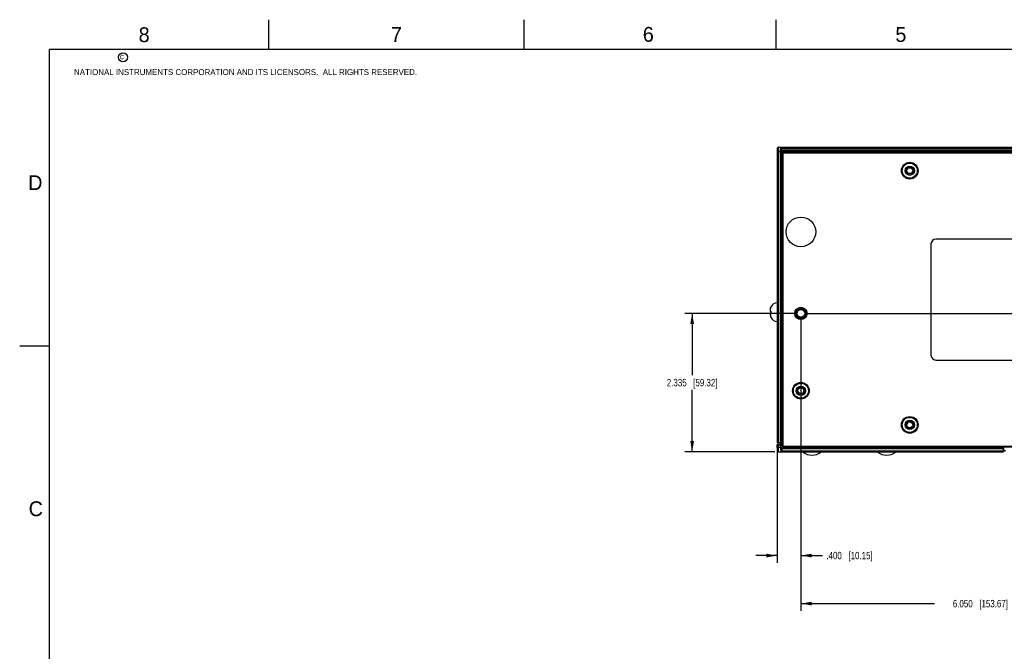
# Model space of a CAD drawing. Header units: inches. Extents: x 0 to 34, y 0 to 22.
# Tile 22 of 55: x 0 to 16.6, y 11.3 to 22. Entities that reach past the tile are written whole.
import ezdxf

# ---------------------------------------------------------------- set-up
doc = ezdxf.new("R2010")
doc.units = ezdxf.units.IN
doc.header["$LTSCALE"] = 1.87
doc.header["$MEASUREMENT"] = 0
doc.layers.get('0').update_dxf_attribs({"linetype": 'CONTINUOUS'})
doc.layers.add('DIMENSIONS', color=7, linetype='CONTINUOUS')
doc.styles.get("Standard").update_dxf_attribs({"font": 'txt', "width": 0.8})
doc.styles.add('TEXTSTYLE_2', font='txt')
doc.dimstyles.new('DIMSTYLE_1', dxfattribs={"dimtxt": 0.125, "dimasz": 0.18, "dimexe": 0.125, "dimexo": 0.0625, "dimgap": 0.0625, "dimtad": 0, "dimtih": 1, "dimtoh": 1, "dimdec": 3, "dimzin": 4, "dimdsep": 46, "dimtxsty": 'STANDARD', "dimblk": '_FILLED', "dimblk1": '_FILLED', "dimblk2": '_FILLED', "dimcen": 0.09, "dimadec": 0, "dimazin": 0, "dimtp": 0.01, "dimtm": 0.01, "dimtfac": 1, "dimtdec": 3, "dimtofl": 0, "dimtmove": 0, "dimatfit": 3, "dimldrblk": '_FILLED', "dimfxl": 1, "dimtolj": 1, "dimtzin": 4, "dimarcsym": 0})

# ---------------------------------------------------------------- blocks, each defined once
blk = doc.blocks.new('_FILLED')
at = {"color": 0, "linetype": 'BYBLOCK'}
blk.add_solid([(0, 0), (-1, 0.174), (-1, -0.174)], dxfattribs=at)
blk = doc.blocks.new('*D0')
at = {"layer": 'DIMENSIONS', "color": 2, "linetype": 'CONTINUOUS'}
for p, q in [((13.166, 16.983), (13.166, 12.835)), ((12.766, 14.808), (12.766, 12.835)), ((12.766, 12.96), (12.406, 12.96)), ((13.166, 12.96), (13.532, 12.96))]:
    blk.add_line(p, q, dxfattribs=at)
at = {"layer": 'DIMENSIONS', "color": 2, "linetype": 'CONTINUOUS', "xscale": 0.18, "yscale": 0.18, "zscale": 0.18}
blk.add_blockref('_FILLED', (12.766, 12.96), dxfattribs=at)
at = {"layer": 'DIMENSIONS', "color": 2, "linetype": 'CONTINUOUS', "xscale": 0.18, "yscale": 0.18, "zscale": 0.18, "rotation": 180}
blk.add_blockref('_FILLED', (13.166, 12.96), dxfattribs=at)
at = {"layer": 'DIMENSIONS', "color": 2, "linetype": 'CONTINUOUS', "insert": (13.595, 13.023), "char_height": 0.125, "width": 1.225, "attachment_point": 1, "line_spacing_factor": 0.9}
blk.add_mtext('.400{\\Ftxt.shx;\\W1.000000;\\H0.125000; }[10.15]', dxfattribs=at)
blk = doc.blocks.new('*D1')
at = {"layer": 'DIMENSIONS', "color": 2, "linetype": 'CONTINUOUS'}
for p, q in [((13.103, 17.046), (11.208, 17.046)), ((11.333, 17.046), (11.333, 16.003)), ((11.333, 14.71), (11.333, 15.753)), ((12.727, 14.71), (11.208, 14.71))]:
    blk.add_line(p, q, dxfattribs=at)
at = {"layer": 'DIMENSIONS', "color": 2, "linetype": 'CONTINUOUS', "xscale": 0.18, "yscale": 0.18, "zscale": 0.18}
for p, rotation in [((11.333, 17.046), 90), ((11.333, 14.71), 270)]:
    blk.add_blockref('_FILLED', p, dxfattribs=dict(at, rotation=rotation))
at = {"layer": 'DIMENSIONS', "color": 2, "linetype": 'CONTINUOUS', "insert": (11.333, 15.94), "char_height": 0.125, "width": 1.325, "attachment_point": 2, "line_spacing_factor": 0.9}
blk.add_mtext('2.335{\\Ftxt.shx;\\W1.000000;\\H0.125000; }[59.32]', dxfattribs=at)
blk = doc.blocks.new('*D2')
at = {"layer": 'DIMENSIONS', "color": 2, "linetype": 'CONTINUOUS'}
for p, q in [((19.216, 19.379), (19.216, 12.025)), ((13.166, 16.983), (13.166, 12.025)), ((13.166, 12.15), (15.416, 12.15)), ((19.216, 12.15), (16.966, 12.15))]:
    blk.add_line(p, q, dxfattribs=at)
at = {"layer": 'DIMENSIONS', "color": 2, "linetype": 'CONTINUOUS', "xscale": 0.18, "yscale": 0.18, "zscale": 0.18, "rotation": 180}
blk.add_blockref('_FILLED', (13.166, 12.15), dxfattribs=at)
at = {"layer": 'DIMENSIONS', "color": 2, "linetype": 'CONTINUOUS', "xscale": 0.18, "yscale": 0.18, "zscale": 0.18}
blk.add_blockref('_FILLED', (19.216, 12.15), dxfattribs=at)
at = {"layer": 'DIMENSIONS', "color": 2, "linetype": 'CONTINUOUS', "insert": (16.191, 12.212), "char_height": 0.125, "width": 1.425, "attachment_point": 2, "line_spacing_factor": 0.9}
blk.add_mtext('6.050{\\Ftxt.shx;\\W1.000000;\\H0.125000; }[153.67]', dxfattribs=at)
blk = doc.blocks.new('*D4')
at = {"layer": 'DIMENSIONS', "color": 2, "linetype": 'CONTINUOUS'}
for p, q in [((23.496, 19.479), (23.496, 19.839)), ((19.278, 19.479), (23.621, 19.479)), ((13.228, 17.046), (23.621, 17.046)), ((23.496, 17.046), (23.496, 16.686))]:
    blk.add_line(p, q, dxfattribs=at)
at = {"layer": 'DIMENSIONS', "color": 2, "linetype": 'CONTINUOUS', "xscale": 0.18, "yscale": 0.18, "zscale": 0.18}
for p, rotation in [((23.496, 19.479), 270), ((23.496, 17.046), 90)]:
    blk.add_blockref('_FILLED', p, dxfattribs=dict(at, rotation=rotation))
at = {"layer": 'DIMENSIONS', "color": 2, "linetype": 'CONTINUOUS', "insert": (23.496, 18.325), "char_height": 0.125, "width": 1.225, "attachment_point": 2, "line_spacing_factor": 0.9}
blk.add_mtext('2.433{\\Ftxt.shx;\\W1.000000;\\H0.125000; }[61.8]', dxfattribs=at)

msp = doc.modelspace()

# ---------------------------------------------------------------- linework, layer by layer
at = {"color": 2, "linetype": 'CONTINUOUS'}
for p, q in [((4.2, 21.5), (4.2, 22)), ((8.5, 21.5), (8.5, 22)), ((12.75, 21.5), (12.75, 22)), ((0, 16.5), (0.5, 16.5))]:
    msp.add_line(p, q, dxfattribs=at)
at = {"color": 7, "linetype": 'CONTINUOUS'}
for p, q in [((12.7661, 19.7843), (12.766, 14.8701)), ((12.766, 19.7741), (12.8285, 19.7741)), ((12.7662, 19.7979), (12.7661, 19.7843)), ((12.786, 14.8601), (12.786, 19.7741)), ((12.7872, 19.8471), (21.5442, 19.8471)), ((12.8185, 19.7741), (12.8185, 14.8601)), ((12.8285, 19.7741), (12.8285, 14.8701)), ((12.8288, 19.8006), (12.8288, 19.7947)), ((21.5184, 19.7947), (12.8288, 19.7947)), ((12.8296, 19.7497), (12.8321, 19.7473)), ((12.8321, 14.8701), (12.8321, 19.7473)), ((12.8321, 19.7473), (12.842, 19.7473)), ((12.8388, 19.7947), (12.8388, 19.8323)), ((21.5433, 19.8323), (12.8388, 19.8323)), ((12.8388, 19.8243), (21.5533, 19.8243)), ((12.8389, 19.7936), (12.8388, 19.7947)), ((12.842, 19.7438), (12.842, 19.7473)), ((12.8646, 19.7847), (12.867, 19.7822)), ((21.5184, 19.7847), (12.8646, 19.7847)), ((12.867, 19.7822), (12.867, 19.7722)), ((12.867, 19.7822), (21.4631, 19.7822)), ((12.867, 19.7722), (12.8705, 19.7722)), ((12.8705, 19.7638), (12.8705, 19.7538)), ((12.8705, 19.7638), (21.5079, 19.7638)), ((12.8705, 19.7538), (21.5079, 19.7538)), ((13.0197, 19.7719), (13.0289, 19.7719)), ((13.0289, 19.7719), (13.0397, 19.7718)), ((13.0681, 19.7712), (13.0681, 19.7638)), ((13.0681, 19.7712), (21.5391, 19.7712)), ((12.842, 19.7117), (12.842, 19.7438)), ((12.8426, 19.6762), (12.8422, 19.7013)), ((12.8431, 14.8762), (12.8431, 19.6762)), ((12.8431, 19.6762), (12.8505, 19.6762)), ((12.8505, 19.7438), (12.8505, 14.8136)), ((12.8505, 19.7438), (12.8605, 19.7438)), ((12.8605, 19.7438), (12.8605, 14.8136)), ((18.2661, 18.2987), (15.4401, 18.2987)), ((15.3581, 18.2167), (15.3581, 16.3407)), ((12.6561, 17.0845), (12.6561, 17.1396)), ((12.6612, 17.1555), (12.6612, 17.1536)), ((12.6504, 17.0851), (12.6612, 17.0839)), ((12.6612, 17.0474), (12.6504, 17.0463)), ((12.6561, 17.0469), (12.6561, 16.9917)), ((12.6612, 17.0839), (12.6612, 17.0474)), ((12.6612, 16.9778), (12.6612, 16.9759)), ((15.4401, 16.2587), (18.2661, 16.2587)), ((12.765, 14.8281), (12.7773, 14.8282)), ((12.7666, 14.7817), (12.765, 14.8281)), ((12.766, 14.8701), (12.8321, 14.8701)), ((12.7666, 14.7817), (12.7866, 14.7824)), ((12.7666, 14.7817), (12.7672, 14.7671)), ((12.773, 14.8364), (12.8177, 14.8364)), ((12.776, 14.8601), (12.8393, 14.8601)), ((12.7773, 14.8282), (12.785, 14.8284)), ((12.785, 14.8364), (12.785, 14.8284)), ((12.7866, 14.7824), (12.785, 14.8284)), ((12.785, 14.8284), (12.8177, 14.8284)), ((12.8193, 14.7824), (12.7866, 14.7824)), ((12.8177, 14.8284), (12.8177, 14.8364)), ((12.8197, 14.8361), (12.8177, 14.8364)), ((12.8257, 14.8286), (12.8177, 14.8284)), ((12.8177, 14.8284), (12.8193, 14.7824)), ((12.8505, 14.8364), (12.8188, 14.8364)), ((12.8273, 14.7826), (12.8193, 14.7824)), ((12.8197, 14.7716), (12.8198, 14.7694)), ((12.8239, 14.7698), (12.8198, 14.7695)), ((12.8198, 14.7694), (12.8206, 14.7554)), ((12.8257, 14.8286), (12.8273, 14.7826)), ((12.8354, 14.8292), (12.8268, 14.8286)), ((12.8269, 14.8267), (12.8268, 14.8286)), ((12.8285, 14.7789), (12.8269, 14.8267)), ((12.828, 14.7654), (12.8277, 14.7712)), ((12.8285, 14.7789), (12.828, 14.7789)), ((12.8283, 14.8605), (12.8329, 14.8616)), ((12.8322, 14.7788), (12.8285, 14.7789)), ((12.8404, 14.8261), (12.8306, 14.8262)), ((12.8326, 14.87), (12.8321, 14.8701)), ((12.842, 14.7788), (12.8322, 14.7788)), ((12.842, 14.8699), (12.8326, 14.87)), ((12.8335, 14.8662), (12.8356, 14.8661)), ((12.8431, 14.8298), (12.8354, 14.8292)), ((12.8356, 14.8661), (12.8381, 14.8654)), ((16.5746, 14.7712), (12.836, 14.7712)), ((12.8393, 14.865), (12.8393, 14.8601)), ((12.842, 14.873), (12.8426, 14.8762)), ((12.842, 14.8699), (12.842, 14.873)), ((12.8431, 14.8762), (12.8505, 14.8762)), ((12.8504, 14.8307), (12.8431, 14.8298)), ((12.8493, 14.8505), (12.8495, 14.8465)), ((12.8505, 14.8136), (12.8605, 14.8136)), ((12.8705, 14.7936), (12.8705, 14.8036)), ((12.8705, 14.8036), (21.5079, 14.8036)), ((12.8705, 14.7936), (21.5079, 14.7936)), ((12.8735, 14.7789), (12.873, 14.7937)), ((12.8735, 14.7789), (12.8735, 14.7712)), ((16.5735, 14.7789), (12.8735, 14.7789)), ((14.9091, 14.787), (14.9091, 14.7936)), ((21.4891, 14.787), (14.9091, 14.787)), ((16.5726, 14.7627), (16.5726, 14.7712)), ((16.5735, 14.7789), (16.5732, 14.7722)), ((16.5737, 14.787), (16.5735, 14.7789)), ((16.5814, 14.7783), (16.5775, 14.7787)), ((16.5817, 14.787), (16.5813, 14.7738)), ((16.5813, 14.7714), (16.5813, 14.7738)), ((12.7672, 14.7671), (12.7678, 14.7524)), ((12.7896, 14.7102), (13.2739, 14.7102)), ((12.8282, 14.7613), (12.828, 14.7654)), ((12.8373, 14.7623), (12.8451, 14.7627)), ((12.8451, 14.7627), (12.8463, 14.7296)), ((16.5726, 14.7627), (12.8451, 14.7627)), ((12.8463, 14.7296), (12.8463, 14.7235)), ((12.8463, 14.7296), (16.5714, 14.7296)), ((12.8463, 14.7235), (16.5714, 14.7235)), ((13.2701, 14.7103), (13.2729, 14.7102)), ((13.3278, 14.7124), (13.375, 14.7124)), ((13.4294, 14.7102), (14.5338, 14.7102)), ((13.4304, 14.7102), (13.4332, 14.7103)), ((14.5301, 14.7103), (14.5329, 14.7102)), ((14.5878, 14.7124), (14.6349, 14.7124)), ((14.6894, 14.7102), (16.5722, 14.7102)), ((14.6904, 14.7102), (14.6932, 14.7103)), ((16.5726, 14.7627), (16.5714, 14.7296)), ((16.5714, 14.7296), (16.5714, 14.7235)), ((16.5725, 14.7114), (16.5722, 14.7102)), ((16.5733, 14.7219), (16.5725, 14.7114)), ((16.5731, 14.7227), (16.5733, 14.7219)), ((16.5812, 14.7258), (16.5813, 14.728)), ((16.5826, 14.7629), (16.5813, 14.7283)), ((16.6121, 14.7131), (16.5818, 14.7421)), ((16.609, 14.7199), (16.582, 14.7458))]:
    msp.add_line(p, q, dxfattribs=at)
at = {"color": 7, "linetype": 'CONTINUOUS', "const_width": 0.02}
for points in [[(0.5, 21.5), (0.5, 0.5)], [(33.5, 21.5), (0.5, 21.5)]]:
    msp.add_lwpolyline(points, dxfattribs=at)
at = {"color": 7, "linetype": 'CONTINUOUS'}
for points in [[(12.7872, 19.8471), (12.7837, 19.8468), (12.7771, 19.8444), (12.7721, 19.8403), (12.769, 19.8354), (12.7676, 19.8312), (12.7671, 19.8286), (12.7669, 19.8266), (12.7668, 19.8243), (12.7667, 19.8215), (12.7665, 19.818), (12.7664, 19.8139), (12.7663, 19.8092), (12.7662, 19.7979)], [(16.5812, 14.7674), (16.5812, 14.7675), (16.5812, 14.7693), (16.5813, 14.7714)], [(12.7678, 14.7524), (12.7682, 14.7463), (12.7685, 14.7411), (12.7687, 14.7368), (12.769, 14.7333), (12.7693, 14.7306), (12.7696, 14.7282), (12.7702, 14.7253), (12.7717, 14.7212), (12.775, 14.7166), (12.7801, 14.7126), (12.7867, 14.7104), (12.7896, 14.7102)], [(13.2739, 14.7102), (13.2905, 14.7107), (13.3302, 14.7125)], [(13.3711, 14.7126), (13.4111, 14.7107), (13.4294, 14.7102)], [(14.5338, 14.7102), (14.5505, 14.7107), (14.5902, 14.7125)], [(14.631, 14.7126), (14.671, 14.7107), (14.6894, 14.7102)], [(16.5722, 14.7102), (16.5763, 14.7114), (16.5789, 14.7139), (16.5799, 14.716), (16.5803, 14.7173), (16.5805, 14.7185), (16.5806, 14.7199), (16.5808, 14.7215), (16.581, 14.7235), (16.5812, 14.7258)]]:
    msp.add_lwpolyline(points, dxfattribs=at)
at = {"color": 2, "linetype": 'CONTINUOUS'}
msp.add_circle((1.7402, 21.3648), 0.0754, dxfattribs=at)
at = {"color": 7, "linetype": 'CONTINUOUS'}
for centre, radius in [((15.0006, 19.4527), 0.1408), ((15.0006, 19.4527), 0.1266), ((15.0006, 19.4527), 0.0788), ((15.0006, 19.4527), 0.0592), ((15.0006, 19.4527), 0.0492), ((13.1656, 18.4207), 0.25), ((13.1656, 17.0457), 0.1035), ((13.1656, 17.0457), 0.0932), ((13.1656, 17.0457), 0.09), ((13.1656, 17.0457), 0.075), ((13.1656, 17.0457), 0.0649), ((13.1656, 15.7407), 0.1408), ((13.1656, 15.7407), 0.1266), ((13.1656, 15.7407), 0.0788), ((13.1656, 15.7407), 0.0592), ((13.1656, 15.7407), 0.0492), ((15.0006, 15.1647), 0.1408), ((15.0006, 15.1647), 0.1266), ((15.0006, 15.1647), 0.0788), ((15.0006, 15.1647), 0.0592), ((15.0006, 15.1647), 0.0492)]:
    msp.add_circle(centre, radius, dxfattribs=at)
for centre, radius, start, end in [((14.5514, 19.775), 1.7328, 179.01386, 180.03152), ((14.1192, 19.7749), 1.2907, 178.85737, 180.03648), ((12.8646, 19.7497), 0.035, 90.11289, 179.8689), ((12.867, 19.7473), 0.035, 90.02466, 179.97439), ((12.867, 19.7473), 0.0249, 90.03321, 180.01195), ((12.8705, 19.7438), 0.02, 90.03492, 179.96459), ((12.8705, 19.7438), 0.00999, 109.58646, 180.0164), ((13.0696, 25.3435), 5.5718, 269.6925, 269.98497), ((14.1055, 19.7268), 1.2636, 180.6838, 181.15861), ((15.4401, 18.2167), 0.082, 90, 180), ((12.8382, 17.0873), 0.1901, 170.88202, 177.03741), ((12.9023, 17.0657), 0.2571, 163.29075, 168.4041), ((12.7709, 17.1052), 0.1199, 156.18274, 163.29516), ((12.7715, 17.105), 0.1205, 161.51325, 163.28984), ((12.7703, 17.1054), 0.1193, 156.17233, 159.7351), ((12.7665, 17.1075), 0.1157, 90, 155.50545), ((12.7146, 17.0284), 0.0666, 173.99807, 174.92022), ((12.8384, 17.0441), 0.1904, 182.96685, 189.11368), ((12.7152, 17.0283), 0.0672, 173.08514, 173.99803), ((12.9023, 17.0657), 0.2571, 191.5959, 196.70924), ((12.7715, 17.0264), 0.1205, 196.71016, 198.48675), ((12.7709, 17.0262), 0.1199, 196.70484, 203.81726), ((12.7703, 17.026), 0.1193, 200.2649, 203.82767), ((12.7665, 17.0239), 0.1157, 204.49455, 270), ((15.4401, 16.3407), 0.082, 180, 270), ((12.773, 14.8283), 0.008, 90.02637, 181.96149), ((12.776, 14.8701), 0.01, 179.99272, 269.9927), ((12.8185, 14.8701), 0.01, 270.02919, 0.02915), ((15.6914, 14.8715), 2.8735, 181.77697, 181.99167), ((12.8177, 14.8284), 0.00799, 1.96403, 75.5145), ((12.8229, 14.8957), 0.0357, 269.94392, 278.60807), ((12.8229, 14.8685), 0.00841, 270.00785, 285.57546), ((16.8431, 14.9233), 4.0182, 182.00552, 182.1694), ((13.1275, 14.776), 0.2997, 180.46277, 180.79298), ((13.2418, 14.7775), 0.414, 180.77873, 180.94169), ((13.2826, 14.7782), 0.4548, 180.93701, 181.05918), ((13.2231, 14.777), 0.3954, 181.05458, 181.68852), ((12.836, 14.7791), 0.00796, 211.27072, 240.70717), ((12.832, 14.8475), 0.0189, 67.09711, 71.1968), ((12.8315, 14.8739), 0.0119, 307.39768, 311.22704), ((12.8393, 14.8501), 0.01, 26.3555, 89.98312), ((12.8396, 15.5232), 0.6971, 270.06968, 270.8701), ((12.8404, 19.2373), 4.4585, 270.02164, 270.2076), ((12.8705, 14.8136), 0.02, 180.03492, 269.96459), ((12.8316, 21.6648), 6.8861, 270.20721, 270.34837), ((12.8705, 14.8136), 0.00999, 199.58646, 270.0164), ((16.566, 14.5564), 0.2226, 87.68878, 88.0743), ((16.5746, 14.7631), 0.008, 358.0385, 89.97364), ((16.5677, 14.5959), 0.183, 86.9252, 87.72613), ((13.3517, 14.8929), 0.2395, 229.8109, 310.1891), ((14.6117, 14.8929), 0.2395, 229.8109, 310.1891), ((16.5786, 14.9739), 0.2113, 268.3624, 268.88372)]:
    msp.add_arc(centre, radius, start, end, dxfattribs=at)
for points, knots in [([(12.786, 19.7741), (12.786, 19.7788), (12.7861, 19.7881), (12.7861, 19.7996), (12.7862, 19.8084), (12.7862, 19.8145), (12.7863, 19.8202), (12.7864, 19.8255), (12.7865, 19.8303), (12.7865, 19.8346), (12.7866, 19.8383), (12.7867, 19.8409), (12.7868, 19.8428), (12.7869, 19.8439), (12.7869, 19.8448), (12.787, 19.8456), (12.787, 19.8462), (12.7871, 19.8467), (12.7871, 19.8469), (12.7872, 19.847), (12.7872, 19.8471), (12.7872, 19.8471)], [0, 0, 0, 0, 0.1949844, 0.3824751, 0.4711399, 0.5552674, 0.634048, 0.7067235, 0.7725948, 0.8310286, 0.8814637, 0.9234163, 0.9410833, 0.9564863, 0.9695893, 0.9803623, 0.9887824, 0.9948356, 0.9985261, 0.9995088, 1, 1, 1, 1]), ([(12.8388, 19.8323), (12.8369, 19.8323), (12.8342, 19.832), (12.8308, 19.8309), (12.8279, 19.8294), (12.8248, 19.827), (12.8222, 19.8233), (12.8205, 19.8191), (12.8191, 19.813), (12.8188, 19.8081), (12.8188, 19.8049)], [0, 0, 0, 0, 0.1434447, 0.2114665, 0.2759568, 0.396055, 0.5105313, 0.6257643, 0.7452087, 1, 1, 1, 1]), ([(12.8288, 19.8006), (12.8287, 19.8009), (12.8285, 19.8015), (12.8279, 19.8023), (12.8269, 19.803), (12.8251, 19.8039), (12.8224, 19.8046), (12.82, 19.8048), (12.8188, 19.8049)], [0, 0, 0, 0, 0.0733673, 0.1592596, 0.2625183, 0.3840167, 0.673404, 1, 1, 1, 1]), ([(12.8288, 19.8006), (12.8288, 19.803), (12.8289, 19.8066), (12.8294, 19.8113), (12.83, 19.8148), (12.831, 19.8181), (12.8323, 19.8206), (12.8338, 19.8223), (12.8353, 19.8234), (12.8369, 19.8242), (12.8381, 19.8243), (12.8388, 19.8243)], [0, 0, 0, 0, 0.2558537, 0.3814503, 0.5051095, 0.6267685, 0.7471898, 0.8080261, 0.8701337, 0.9342274, 1, 1, 1, 1]), ([(12.8296, 19.7497), (12.8296, 19.7497), (12.8296, 19.7498), (12.8295, 19.75), (12.8295, 19.7504), (12.8294, 19.7509), (12.8293, 19.7516), (12.8293, 19.7526), (12.8292, 19.7541), (12.8291, 19.7562), (12.829, 19.759), (12.829, 19.7619), (12.8289, 19.765), (12.8289, 19.7693), (12.8288, 19.7747), (12.8288, 19.7813), (12.8288, 19.788), (12.8288, 19.7924), (12.8288, 19.7947)], [0, 0, 0, 0, 0.0017959, 0.0047596, 0.0136471, 0.0261022, 0.0421662, 0.0624297, 0.0870098, 0.1437516, 0.2053943, 0.2717506, 0.3405726, 0.4111318, 0.5556286, 0.703007, 0.851501, 1, 1, 1, 1]), ([(12.8646, 19.7847), (12.8644, 19.7847), (12.864, 19.7847), (12.8633, 19.7848), (12.8625, 19.7849), (12.8613, 19.785), (12.8598, 19.7852), (12.858, 19.7854), (12.8562, 19.7856), (12.8538, 19.7859), (12.8509, 19.7864), (12.8479, 19.7871), (12.8456, 19.7879), (12.8443, 19.7885), (12.8432, 19.789), (12.8422, 19.7896), (12.841, 19.7906), (12.8398, 19.7919), (12.8391, 19.793), (12.8389, 19.7936)], [0, 0, 0, 0, 0.0172619, 0.044672, 0.0742583, 0.1049033, 0.1679683, 0.2320318, 0.2962829, 0.3606267, 0.4890323, 0.6165896, 0.680078, 0.7434323, 0.7751479, 0.8069001, 0.8703402, 0.9346215, 1, 1, 1, 1]), ([(12.8705, 19.7722), (12.8829, 19.7723), (12.9078, 19.7723), (12.9451, 19.7723), (12.9824, 19.7722), (13.0072, 19.772), (13.0197, 19.7719)], [0, 0, 0, 0, 0.2500004, 0.5000003, 0.7499991, 1, 1, 1, 1]), ([(12.6483, 17.0971), (12.6484, 17.0961), (12.6488, 17.092), (12.6497, 17.0881), (12.6504, 17.0851)], [0, 0, 0, 0, 0.2466087, 1, 1, 1, 1]), ([(12.6504, 17.0463), (12.6502, 17.0455), (12.6494, 17.0422), (12.6488, 17.0389), (12.6485, 17.0364)], [0, 0, 0, 0, 0.2533544, 1, 1, 1, 1]), ([(12.7896, 14.7102), (12.7896, 14.7102), (12.7896, 14.7103), (12.7895, 14.7104), (12.7895, 14.7106), (12.7894, 14.7111), (12.7893, 14.7117), (12.7893, 14.7125), (12.7892, 14.7134), (12.7891, 14.7145), (12.789, 14.7163), (12.7888, 14.719), (12.7886, 14.7226), (12.7884, 14.7268), (12.7882, 14.7315), (12.788, 14.7368), (12.7878, 14.7424), (12.7876, 14.7485), (12.7873, 14.7571), (12.787, 14.7685), (12.7867, 14.7777), (12.7866, 14.7824)], [0, 0, 0, 0, 0.0005109, 0.0015155, 0.0052455, 0.0113274, 0.0197642, 0.0305464, 0.0436609, 0.059088, 0.0767832, 0.1187723, 0.1692146, 0.2276777, 0.2935718, 0.3662232, 0.4449548, 0.5290317, 0.6176602, 0.8052869, 1, 1, 1, 1]), ([(12.8227, 14.8353), (12.8224, 14.8355), (12.8212, 14.8361), (12.8198, 14.8364), (12.8188, 14.8364)], [0, 0, 0, 0, 0.2517573, 1, 1, 1, 1]), ([(12.8268, 14.8286), (12.8268, 14.83), (12.826, 14.8327), (12.8239, 14.8347), (12.8227, 14.8353)], [0, 0, 0, 0, 0.5000224, 1, 1, 1, 1]), ([(12.8277, 14.7711), (12.8277, 14.771), (12.8276, 14.7709), (12.8272, 14.7707), (12.8265, 14.7704), (12.8253, 14.7701), (12.8244, 14.7699), (12.8239, 14.7698)], [0, 0, 0, 0, 0.0524061, 0.124217, 0.3338, 0.6298644, 1, 1, 1, 1]), ([(12.8289, 14.8625), (12.8283, 14.862), (12.8271, 14.8611), (12.8258, 14.8606), (12.8252, 14.8604)], [0, 0, 0, 0, 0.5260408, 1, 1, 1, 1]), ([(12.8306, 14.8262), (12.8301, 14.8263), (12.8292, 14.8263), (12.8282, 14.8264), (12.8275, 14.8265), (12.8272, 14.8265), (12.827, 14.8266), (12.8269, 14.8267), (12.8269, 14.8267)], [0, 0, 0, 0, 0.408822, 0.7121321, 0.8237214, 0.9084779, 0.9666761, 1, 1, 1, 1]), ([(12.828, 14.7789), (12.828, 14.7789), (12.8279, 14.7787), (12.8279, 14.7784), (12.8278, 14.7778), (12.8278, 14.7771), (12.8278, 14.7757), (12.8278, 14.7745), (12.8278, 14.7736)], [0, 0, 0, 0, 0.0355863, 0.0902241, 0.1841235, 0.3231276, 0.506364, 1, 1, 1, 1]), ([(12.8292, 14.775), (12.829, 14.7753), (12.8284, 14.7765), (12.8281, 14.7779), (12.828, 14.7789)], [0, 0, 0, 0, 0.2517426, 1, 1, 1, 1]), ([(12.8285, 14.7789), (12.8286, 14.7775), (12.8294, 14.7748), (12.8314, 14.7728), (12.8326, 14.7722)], [0, 0, 0, 0, 0.5000259, 1, 1, 1, 1]), ([(12.8308, 14.865), (12.8306, 14.8647), (12.8301, 14.8638), (12.8294, 14.863), (12.8289, 14.8625)], [0, 0, 0, 0, 0.2762046, 1, 1, 1, 1]), ([(12.8321, 14.8701), (12.8321, 14.8696), (12.8319, 14.8678), (12.8314, 14.8661), (12.8308, 14.865)], [0, 0, 0, 0, 0.2874147, 1, 1, 1, 1]), ([(12.8308, 14.865), (12.831, 14.8653), (12.8319, 14.866), (12.8329, 14.8662), (12.8335, 14.8662)], [0, 0, 0, 0, 0.4447503, 1, 1, 1, 1]), ([(12.836, 14.7712), (12.835, 14.7712), (12.8336, 14.7714), (12.8324, 14.772), (12.8321, 14.7722)], [0, 0, 0, 0, 0.7482422, 1, 1, 1, 1]), ([(12.8326, 14.7722), (12.8329, 14.772), (12.8341, 14.7714), (12.8355, 14.7712), (12.8365, 14.7712)], [0, 0, 0, 0, 0.251756, 1, 1, 1, 1]), ([(12.8329, 14.8616), (12.8334, 14.8617), (12.8354, 14.8624), (12.8374, 14.8635), (12.8387, 14.8645)], [0, 0, 0, 0, 0.248015, 1, 1, 1, 1]), ([(12.8451, 14.7627), (12.845, 14.7634), (12.8442, 14.7646), (12.8428, 14.7659), (12.8413, 14.7671), (12.8401, 14.7681), (12.8392, 14.7688), (12.8385, 14.7694), (12.8379, 14.7698), (12.8373, 14.7702), (12.8368, 14.7706), (12.8365, 14.7708), (12.8362, 14.771), (12.8361, 14.7711), (12.8361, 14.7711), (12.836, 14.7712), (12.836, 14.7712)], [0, 0, 0, 0, 0.1605186, 0.3183643, 0.4725092, 0.619932, 0.6899444, 0.7565732, 0.8189725, 0.8758257, 0.9251938, 0.9649839, 0.9802062, 0.9915092, 0.9982853, 1, 1, 1, 1]), ([(12.8393, 14.865), (12.8398, 14.8652), (12.8406, 14.8657), (12.8416, 14.8669), (12.8421, 14.8684), (12.8421, 14.8694), (12.842, 14.8699)], [0, 0, 0, 0, 0.2464207, 0.4918533, 0.7428577, 1, 1, 1, 1]), ([(12.842, 14.8699), (12.8427, 14.8698), (12.8444, 14.8695), (12.847, 14.8687), (12.8488, 14.8677), (12.8497, 14.8672)], [0, 0, 0, 0, 0.2501178, 0.6250537, 1, 1, 1, 1]), ([(12.8206, 14.7554), (12.8209, 14.7514), (12.8216, 14.7457), (12.8237, 14.7384), (12.826, 14.7335), (12.8294, 14.7293), (12.8341, 14.726), (12.8399, 14.724), (12.8441, 14.7235), (12.8463, 14.7235)], [0, 0, 0, 0, 0.2564141, 0.3760636, 0.4911367, 0.6053943, 0.7255083, 0.8575105, 1, 1, 1, 1]), ([(12.8283, 14.7613), (12.8284, 14.7613), (12.8287, 14.7614), (12.8293, 14.7616), (12.8302, 14.7617), (12.8317, 14.7619), (12.8341, 14.7621), (12.8362, 14.7622), (12.8373, 14.7623)], [0, 0, 0, 0, 0.0464486, 0.1174481, 0.2125585, 0.3307728, 0.6304413, 1, 1, 1, 1]), ([(12.8283, 14.7613), (12.8285, 14.7578), (12.8289, 14.7526), (12.8301, 14.746), (12.8314, 14.7412), (12.8334, 14.7368), (12.8366, 14.733), (12.8402, 14.7308), (12.8436, 14.7298), (12.8454, 14.7296), (12.8463, 14.7296)], [0, 0, 0, 0, 0.2582463, 0.3828747, 0.5040567, 0.6224184, 0.7408606, 0.8655205, 0.9321421, 1, 1, 1, 1]), ([(13.2739, 14.7102), (13.28, 14.7103), (13.2925, 14.7108), (13.3117, 14.712), (13.3315, 14.713), (13.3516, 14.7135), (13.3718, 14.713), (13.3916, 14.712), (13.4108, 14.7108), (13.4233, 14.7103), (13.4294, 14.7102)], [0, 0, 0, 0, 0.1177455, 0.241755, 0.3698769, 0.4999739, 0.6300741, 0.7582056, 0.8822317, 1, 1, 1, 1]), ([(14.5338, 14.7102), (14.5399, 14.7103), (14.5525, 14.7108), (14.5716, 14.712), (14.5914, 14.713), (14.6116, 14.7135), (14.6318, 14.713), (14.6516, 14.712), (14.6707, 14.7108), (14.6833, 14.7103), (14.6894, 14.7102)], [0, 0, 0, 0, 0.1177361, 0.241739, 0.3698566, 0.4999521, 0.630053, 0.7581881, 0.8822211, 1, 1, 1, 1]), ([(16.5714, 14.7296), (16.5727, 14.7295), (16.5746, 14.7294), (16.5769, 14.7293), (16.5784, 14.7291), (16.5795, 14.7289), (16.5802, 14.7288), (16.5806, 14.7287), (16.5809, 14.7286), (16.5812, 14.7285), (16.5814, 14.7284), (16.5813, 14.7283)], [0, 0, 0, 0, 0.3841383, 0.5575637, 0.7081204, 0.8307969, 0.8802038, 0.9210644, 0.9532411, 0.9767298, 1, 1, 1, 1]), ([(16.5714, 14.7235), (16.5716, 14.7235), (16.572, 14.7234), (16.5726, 14.7232), (16.573, 14.7229), (16.5731, 14.7227)], [0, 0, 0, 0, 0.2966897, 0.5704658, 1, 1, 1, 1]), ([(16.5813, 14.728), (16.5813, 14.7272), (16.5807, 14.7255), (16.5789, 14.7234), (16.5763, 14.7221), (16.5743, 14.7219), (16.5733, 14.7219)], [0, 0, 0, 0, 0.2300188, 0.4719546, 0.7304066, 1, 1, 1, 1]), ([(16.5826, 14.7629), (16.5826, 14.7629), (16.5825, 14.7628), (16.5825, 14.7628), (16.5824, 14.7628), (16.5823, 14.7628), (16.5819, 14.7627), (16.5812, 14.7627), (16.5803, 14.7626), (16.5791, 14.7626), (16.5777, 14.7626), (16.5761, 14.7626), (16.5751, 14.7626), (16.5745, 14.7627)], [0, 0, 0, 0, 0.0054145, 0.0107485, 0.0182304, 0.039814, 0.070228, 0.1569631, 0.2766171, 0.425432, 0.5991136, 0.7929275, 1, 1, 1, 1])]:
    msp.add_open_spline(points, degree=3, knots=knots, dxfattribs=at)
for points in [[(12.8705, 19.7538), (12.8693, 19.7538), (12.8682, 19.7536), (12.8671, 19.7532)], [(12.8483, 14.8545), (12.8489, 14.8533), (12.8493, 14.8519), (12.8493, 14.8505)], [(12.8605, 14.8136), (12.8605, 14.8124), (12.8607, 14.8113), (12.8611, 14.8102)]]:
    msp.add_open_spline(points, degree=3, dxfattribs=at)

# ---------------------------------------------------------------- texts
at = {"color": 2, "linetype": 'CONTINUOUS', "attachment_point": 1, "line_spacing_factor": 0.9, "style": 'TEXTSTYLE_2'}
for s, insert, char_height, width in [('8', (2.0046, 21.8713), 0.25, 0.25), ('7', (6.2556, 21.8743), 0.25, 0.25), ('6', (10.5012, 21.8772), 0.25, 0.25), ('5', (14.7577, 21.8747), 0.25, 0.25), ('c', (1.6902, 21.4305), 0.1, 0.1), ('NATIONAL INSTRUMENTS CORPORATION AND ITS LICENSORS.  ALL RIGHTS RESERVED.', (0.9162, 21.1657), 0.1, 7.3), ('D', (0.1424, 19.375), 0.25, 0.25), ('C', (0.1508, 13.8746), 0.25, 0.25)]:
    msp.add_mtext(s, dxfattribs=dict(at, insert=insert, char_height=char_height, width=width))

# ---------------------------------------------------------------- dimensions: what is measured, and where the dimension line sits
at = {"layer": 'DIMENSIONS', "color": 2, "linetype": 'CONTINUOUS'}
for base, p2, angle, picture, middle in [((23.4961, 19.4787), (19.2156, 19.4787), 90, '*D4', (23.4961, 18.2622)), ((11.3334, 14.7103), (12.7896, 14.7103), 270, '*D1', (11.3334, 15.878))]:
    dim = msp.add_linear_dim(base=base, p1=(13.1656, 17.0457), p2=p2, angle=angle, dimstyle='DIMSTYLE_1', dxfattribs=at)
    dim.commit()
    dim.dimension.update_dxf_attribs({"geometry": picture, "text_midpoint": middle, "dimtype": 160})
for base, p1, p2, picture, middle in [((19.2156, 12.1499), (13.1656, 17.0457), (19.2156, 19.4419), '*D2', (16.1906, 12.1499)), ((13.1656, 12.9603), (12.766, 14.8701), (13.1656, 17.0457), '*D0', (14.2072, 12.9603))]:
    dim = msp.add_linear_dim(base=base, p1=p1, p2=p2, dimstyle='DIMSTYLE_1', dxfattribs=at)
    dim.commit()
    dim.dimension.update_dxf_attribs({"geometry": picture, "text_midpoint": middle, "dimtype": 160})

doc.saveas('drawing.dxf')
